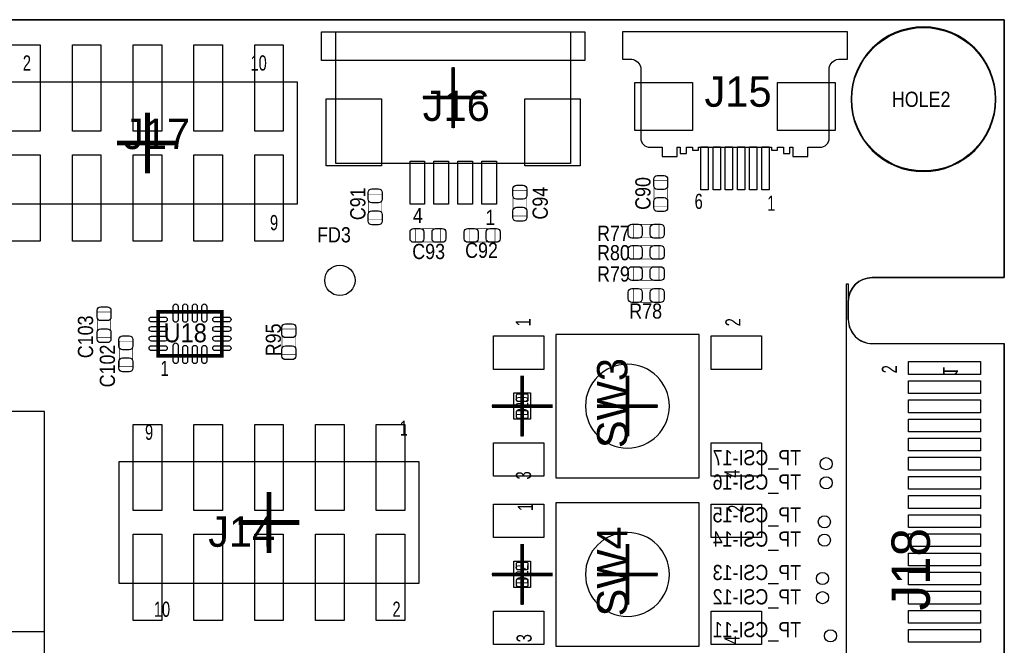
# Model space of a CAD drawing. Extents: x -1 to 170, y -5 to 90.
# Tile 9 of 9: x 129 to 170, y 64 to 90. Entities that reach past the tile are written whole.
import ezdxf
from ezdxf.enums import TextEntityAlignment as Align

# ---------------------------------------------------------------- set-up
doc = ezdxf.new("R2010")
doc.units = 0
for name, color, linetype in [('BG_OUTLINE', 3, 'CONTINUOUS'), ('PG_ASSEMBLY_BOTTOM', 140, 'CONTINUOUS'), ('PG_ASSEMBLY_TOP', 140, 'CONTINUOUS'), ('PG_BODY_CENTER', 211, 'CONTINUOUS'), ('PIN_BOTTOM', 2, 'CONTINUOUS'), ('PIN_TOP', 160, 'CONTINUOUS'), ('RD_ASSEMBLY_BOTTOM', 140, 'CONTINUOUS'), ('RD_ASSEMBLY_TOP', 140, 'CONTINUOUS')]:
    doc.layers.add(name, color=color, linetype=linetype)

msp = doc.modelspace()

# ---------------------------------------------------------------- linework, layer by layer
at = {"layer": 'BG_OUTLINE'}
for points in [[(169.926, 89.662), (0, 89.662)], [(169.926, 89.662), (0, 89.662)], [(169.926, 78.882748), (169.926, 89.662)], [(169.926, 78.882748), (169.926, 89.662)], [(164.405818, 78.882748), (169.926, 78.882748)], [(164.406072, 78.882748), (169.926, 78.882748)], [(164.406072, 78.882748), (169.926, 78.882748)], [(163.405566, 77.124814), (163.40582, 77.88275)], [(163.405566, 77.124814), (163.40582, 77.88275)], [(163.40582, 77.88275), (163.40582, 77.125068)], [(164.405818, 50.868072), (169.926, 50.868072), (169.926, 76.12507)], [(169.926, 75.072748), (169.926, 75.0697)], [(169.926, 74.814938), (169.926, 74.803)]]:
    msp.add_lwpolyline(points, dxfattribs=at)
for points in [[(0, 89.662), (169.926, 89.662), (169.926, 78.882748), (164.405818, 78.882748), (164.406072, 78.882748, 0.414139), (163.40582, 77.88275), (163.40582, 77.125068, 0.414205), (164.405818, 76.12507), (164.405564, 76.124816), (169.926, 76.12507), (169.926, 50.868072), (164.405818, 50.868072, 0.414212), (163.40582, 49.868074), (163.40582, 49.110392, 0.414205), (164.405818, 48.110394), (169.926, 48.110394), (169.926, 0), (0, 0)], [(163.40582, 77.88275, -0.414139), (164.406072, 78.882748)], [(163.40582, 77.88275, -0.414139), (164.406072, 78.882748)], [(164.405818, 78.882748, 0.414212), (163.40582, 77.88275)]]:
    msp.add_lwpolyline(points, format="xyb", dxfattribs=at)
at = {"layer": 'PG_ASSEMBLY_BOTTOM'}
for points in [[(163.32581, 48.375062), (163.32581, 78.624938)], [(163.32581, 78.624938), (163.40582, 78.624938)], [(163.32581, 48.375062), (163.32581, 78.624938)], [(163.32581, 78.624938), (163.40582, 78.624938)], [(163.32581, 48.375062), (163.32581, 78.624938)], [(163.32581, 78.624938), (163.40582, 78.624938)], [(163.32581, 48.375062), (163.32581, 78.624938)], [(163.32581, 78.624938), (163.40582, 78.624938)], [(163.32581, 48.375062), (163.32581, 78.624938)], [(163.32581, 78.624938), (163.40582, 78.624938)], [(163.32581, 48.375062), (163.32581, 78.624938)], [(163.32581, 78.624938), (163.40582, 78.624938)], [(163.32581, 48.375062), (163.32581, 78.624938)], [(163.32581, 78.624938), (163.40582, 78.624938)], [(163.32581, 48.375062), (163.32581, 78.624938)], [(163.32581, 78.624938), (163.40582, 78.624938)], [(163.32581, 48.375062), (163.32581, 78.624938)], [(163.32581, 78.624938), (163.40582, 78.624938)], [(163.32581, 48.375062), (163.32581, 78.624938)], [(163.32581, 78.624938), (163.40582, 78.624938)], [(163.32581, 48.375062), (163.32581, 78.624938)], [(163.32581, 78.624938), (163.40582, 78.624938)], [(163.32581, 48.375062), (163.32581, 78.624938)], [(163.32581, 78.624938), (163.40582, 78.624938)], [(163.32581, 48.375062), (163.32581, 78.624938)], [(163.32581, 78.624938), (163.40582, 78.624938)], [(163.32581, 48.375062), (163.32581, 78.624938)], [(163.32581, 78.624938), (163.40582, 78.624938)], [(163.32581, 48.375062), (163.32581, 78.624938)], [(163.32581, 78.624938), (163.40582, 78.624938)], [(163.32581, 48.375062), (163.32581, 78.624938)], [(163.32581, 78.624938), (163.40582, 78.624938)], [(163.40582, 78.624938), (163.40582, 77.125068)], [(163.40582, 78.624938), (163.40582, 77.125068)], [(163.40582, 78.624938), (163.40582, 77.125068)], [(163.40582, 78.624938), (163.40582, 77.125068)], [(163.40582, 78.624938), (163.40582, 77.125068)], [(163.40582, 78.624938), (163.40582, 77.125068)], [(163.40582, 78.624938), (163.40582, 77.125068)], [(163.40582, 78.624938), (163.40582, 77.125068)], [(163.40582, 78.624938), (163.40582, 77.125068)], [(163.40582, 78.624938), (163.40582, 77.125068)], [(163.40582, 78.624938), (163.40582, 77.125068)], [(163.40582, 78.624938), (163.40582, 77.125068)], [(163.40582, 78.624938), (163.40582, 77.125068)], [(163.40582, 78.624938), (163.40582, 77.125068)], [(163.40582, 78.624938), (163.40582, 77.125068)], [(163.40582, 78.624938), (163.40582, 77.125068)], [(164.405818, 76.12507), (169.926, 76.12507)], [(164.405818, 76.12507), (169.926, 76.12507)], [(164.405818, 76.12507), (169.926, 76.12507)], [(164.405818, 76.12507), (169.926, 76.12507)], [(164.405818, 76.12507), (169.926, 76.12507)], [(164.405818, 76.12507), (169.926, 76.12507)], [(164.405818, 76.12507), (169.926, 76.12507)], [(164.405818, 76.12507), (169.926, 76.12507)], [(164.405818, 76.12507), (169.926, 76.12507)], [(164.405818, 76.12507), (169.926, 76.12507)], [(164.405818, 76.12507), (169.926, 76.12507)], [(164.405818, 76.12507), (169.926, 76.12507)], [(164.405818, 76.12507), (169.926, 76.12507)], [(164.405818, 76.12507), (169.926, 76.12507)], [(164.405818, 76.12507), (169.926, 76.12507)], [(164.405818, 76.12507), (169.926, 76.12507)], [(169.926, 76.12507), (169.926, 50.87493)], [(169.926, 76.12507), (169.926, 50.87493)], [(169.926, 76.12507), (169.926, 50.87493)], [(169.926, 76.12507), (169.926, 50.87493)], [(169.926, 76.12507), (169.926, 50.87493)], [(169.926, 76.12507), (169.926, 50.87493)], [(169.926, 76.12507), (169.926, 50.87493)], [(169.926, 76.12507), (169.926, 50.87493)], [(169.926, 76.12507), (169.926, 50.87493)], [(169.926, 76.12507), (169.926, 50.87493)], [(169.926, 76.12507), (169.926, 50.87493)], [(169.926, 76.12507), (169.926, 50.87493)], [(169.926, 76.12507), (169.926, 50.87493)], [(169.926, 76.12507), (169.926, 50.87493)], [(169.926, 76.12507), (169.926, 50.87493)], [(169.926, 76.12507), (169.926, 50.87493)]]:
    msp.add_lwpolyline(points, dxfattribs=at)
msp.add_lwpolyline([(163.40582, 77.125068, 0.414216), (164.405818, 76.12507)], format="xyb", dxfattribs=at)
msp.add_lwpolyline([(163.40582, 77.125068, 0.414216), (164.405818, 76.12507)], format="xyb", dxfattribs=at)
msp.add_lwpolyline([(163.40582, 77.125068, 0.414216), (164.405818, 76.12507)], format="xyb", dxfattribs=at)
msp.add_lwpolyline([(163.40582, 77.125068, 0.414216), (164.405818, 76.12507)], format="xyb", dxfattribs=at)
msp.add_lwpolyline([(163.40582, 77.125068, 0.414216), (164.405818, 76.12507)], format="xyb", dxfattribs=at)
msp.add_lwpolyline([(163.40582, 77.125068, 0.414216), (164.405818, 76.12507)], format="xyb", dxfattribs=at)
msp.add_lwpolyline([(163.40582, 77.125068, 0.414216), (164.405818, 76.12507)], format="xyb", dxfattribs=at)
msp.add_lwpolyline([(163.40582, 77.125068, 0.414216), (164.405818, 76.12507)], format="xyb", dxfattribs=at)
msp.add_lwpolyline([(163.40582, 77.125068, 0.414216), (164.405818, 76.12507)], format="xyb", dxfattribs=at)
msp.add_lwpolyline([(163.40582, 77.125068, 0.414216), (164.405818, 76.12507)], format="xyb", dxfattribs=at)
msp.add_lwpolyline([(163.40582, 77.125068, 0.414216), (164.405818, 76.12507)], format="xyb", dxfattribs=at)
msp.add_lwpolyline([(163.40582, 77.125068, 0.414216), (164.405818, 76.12507)], format="xyb", dxfattribs=at)
msp.add_lwpolyline([(163.40582, 77.125068, 0.414216), (164.405818, 76.12507)], format="xyb", dxfattribs=at)
msp.add_lwpolyline([(163.40582, 77.125068, 0.414216), (164.405818, 76.12507)], format="xyb", dxfattribs=at)
msp.add_lwpolyline([(163.40582, 77.125068, 0.414216), (164.405818, 76.12507)], format="xyb", dxfattribs=at)
msp.add_lwpolyline([(163.40582, 77.125068, 0.414216), (164.405818, 76.12507)], format="xyb", dxfattribs=at)
at = {"layer": 'PG_ASSEMBLY_TOP'}
for points in [[(169.573956, 86.3346, 1), (163.521644, 86.3346, 1), (169.573956, 86.3346)], [(163.3728, 89.154), (153.9748, 89.154), (153.9748, 88.011), (154.3558, 88.011, -0.333333), (154.7368, 87.63), (154.7368, 84.709, 0.414214), (155.1178, 84.328), (155.6258, 84.328), (155.6258, 83.947), (156.2608, 83.947), (156.2608, 84.328), (156.3878, 84.328), (156.3878, 84.074), (156.6418, 84.074), (156.6418, 84.328), (156.8958, 84.328), (156.8958, 84.201), (157.1498, 84.201), (157.1498, 84.328), (160.1978, 84.328), (160.1978, 84.201), (160.4518, 84.201), (160.4518, 84.328), (160.7058, 84.328), (160.7058, 84.074), (160.9598, 84.074), (160.9598, 84.328), (161.0868, 84.328), (161.0868, 83.947), (161.7218, 83.947), (161.7218, 84.328), (162.2298, 84.328, 0.414214), (162.6108, 84.709), (162.6108, 87.63, -0.333333), (162.9918, 88.011), (163.3728, 88.011), (163.3728, 89.154)], [(163.40582, 77.125068, 0.414216), (164.405818, 76.12507)], [(163.40582, 77.125068, 0.414216), (164.405818, 76.12507)], [(163.40582, 77.125068, 0.414216), (164.405818, 76.12507)], [(163.40582, 77.125068, 0.414216), (164.405818, 76.12507)], [(163.40582, 77.125068, 0.414216), (164.405818, 76.12507)], [(163.40582, 77.125068, 0.414216), (164.405818, 76.12507)], [(163.40582, 77.125068, 0.414216), (164.405818, 76.12507)], [(163.40582, 77.125068, 0.414216), (164.405818, 76.12507)], [(163.40582, 77.125068, 0.414216), (164.405818, 76.12507)], [(163.40582, 77.125068, 0.414216), (164.405818, 76.12507)], [(163.40582, 77.125068, 0.414216), (164.405818, 76.12507)], [(163.40582, 77.125068, 0.414216), (164.405818, 76.12507)], [(163.40582, 77.125068, 0.414216), (164.405818, 76.12507)], [(163.40582, 77.125068, 0.414216), (164.405818, 76.12507)], [(163.40582, 77.125068, 0.414216), (164.405818, 76.12507)], [(163.40582, 77.125068, 0.414216), (164.405818, 76.12507)], [(155.9306, 73.5076, 1), (152.4254, 73.5076, 1), (155.9306, 73.5076)], [(155.9306, 66.4718, 1), (152.4254, 66.4718, 1), (155.9306, 66.4718)]]:
    msp.add_lwpolyline(points, format="xyb", dxfattribs=at)
for points in [[(152.4, 89.154), (152.4, 87.95258), (141.4018, 87.95258), (141.4018, 89.154), (152.4, 89.154)], [(151.80056, 89.154), (151.80056, 83.65236), (142.00124, 83.65236), (142.00124, 89.154)], [(127.849376, 81.9658), (140.396976, 81.9658), (140.396976, 87.0458), (127.849376, 87.0458), (127.849376, 81.9658)], [(163.32581, 48.375062), (163.32581, 78.624938)], [(163.32581, 78.624938), (163.40582, 78.624938)], [(163.32581, 48.375062), (163.32581, 78.624938)], [(163.32581, 78.624938), (163.40582, 78.624938)], [(163.32581, 48.375062), (163.32581, 78.624938)], [(163.32581, 78.624938), (163.40582, 78.624938)], [(163.32581, 48.375062), (163.32581, 78.624938)], [(163.32581, 78.624938), (163.40582, 78.624938)], [(163.32581, 48.375062), (163.32581, 78.624938)], [(163.32581, 78.624938), (163.40582, 78.624938)], [(163.32581, 48.375062), (163.32581, 78.624938)], [(163.32581, 78.624938), (163.40582, 78.624938)], [(163.32581, 48.375062), (163.32581, 78.624938)], [(163.32581, 78.624938), (163.40582, 78.624938)], [(163.32581, 48.375062), (163.32581, 78.624938)], [(163.32581, 78.624938), (163.40582, 78.624938)], [(163.32581, 48.375062), (163.32581, 78.624938)], [(163.32581, 78.624938), (163.40582, 78.624938)], [(163.32581, 48.375062), (163.32581, 78.624938)], [(163.32581, 78.624938), (163.40582, 78.624938)], [(163.32581, 48.375062), (163.32581, 78.624938)], [(163.32581, 78.624938), (163.40582, 78.624938)], [(163.32581, 48.375062), (163.32581, 78.624938)], [(163.32581, 78.624938), (163.40582, 78.624938)], [(163.32581, 48.375062), (163.32581, 78.624938)], [(163.32581, 78.624938), (163.40582, 78.624938)], [(163.32581, 48.375062), (163.32581, 78.624938)], [(163.32581, 78.624938), (163.40582, 78.624938)], [(163.32581, 48.375062), (163.32581, 78.624938)], [(163.32581, 78.624938), (163.40582, 78.624938)], [(163.32581, 48.375062), (163.32581, 78.624938)], [(163.32581, 78.624938), (163.40582, 78.624938)], [(163.40582, 78.624938), (163.40582, 77.125068)], [(163.40582, 78.624938), (163.40582, 77.125068)], [(163.40582, 78.624938), (163.40582, 77.125068)], [(163.40582, 78.624938), (163.40582, 77.125068)], [(163.40582, 78.624938), (163.40582, 77.125068)], [(163.40582, 78.624938), (163.40582, 77.125068)], [(163.40582, 78.624938), (163.40582, 77.125068)], [(163.40582, 78.624938), (163.40582, 77.125068)], [(163.40582, 78.624938), (163.40582, 77.125068)], [(163.40582, 78.624938), (163.40582, 77.125068)], [(163.40582, 78.624938), (163.40582, 77.125068)], [(163.40582, 78.624938), (163.40582, 77.125068)], [(163.40582, 78.624938), (163.40582, 77.125068)], [(163.40582, 78.624938), (163.40582, 77.125068)], [(163.40582, 78.624938), (163.40582, 77.125068)], [(163.40582, 78.624938), (163.40582, 77.125068)], [(157.1752, 70.5104), (157.1752, 76.5048), (151.1808, 76.5048), (151.1808, 70.5104), (157.1752, 70.5104)], [(164.405818, 76.12507), (169.926, 76.12507)], [(164.405818, 76.12507), (169.926, 76.12507)], [(164.405818, 76.12507), (169.926, 76.12507)], [(164.405818, 76.12507), (169.926, 76.12507)], [(164.405818, 76.12507), (169.926, 76.12507)], [(164.405818, 76.12507), (169.926, 76.12507)], [(164.405818, 76.12507), (169.926, 76.12507)], [(164.405818, 76.12507), (169.926, 76.12507)], [(164.405818, 76.12507), (169.926, 76.12507)], [(164.405818, 76.12507), (169.926, 76.12507)], [(164.405818, 76.12507), (169.926, 76.12507)], [(164.405818, 76.12507), (169.926, 76.12507)], [(164.405818, 76.12507), (169.926, 76.12507)], [(164.405818, 76.12507), (169.926, 76.12507)], [(164.405818, 76.12507), (169.926, 76.12507)], [(164.405818, 76.12507), (169.926, 76.12507)], [(169.926, 76.12507), (169.926, 50.87493)], [(169.926, 76.12507), (169.926, 50.87493)], [(169.926, 76.12507), (169.926, 50.87493)], [(169.926, 76.12507), (169.926, 50.87493)], [(169.926, 76.12507), (169.926, 50.87493)], [(169.926, 76.12507), (169.926, 50.87493)], [(169.926, 76.12507), (169.926, 50.87493)], [(169.926, 76.12507), (169.926, 50.87493)], [(169.926, 76.12507), (169.926, 50.87493)], [(169.926, 76.12507), (169.926, 50.87493)], [(169.926, 76.12507), (169.926, 50.87493)], [(169.926, 76.12507), (169.926, 50.87493)], [(169.926, 76.12507), (169.926, 50.87493)], [(169.926, 76.12507), (169.926, 50.87493)], [(169.926, 76.12507), (169.926, 50.87493)], [(169.926, 76.12507), (169.926, 50.87493)], [(126.520194, 48.081692), (129.820162, 48.081692), (129.820162, 73.28154), (126.520194, 73.28154)], [(145.476976, 71.1835), (132.929376, 71.1835), (132.929376, 66.1035), (145.476976, 66.1035), (145.476976, 71.1835)], [(157.1752, 63.4746), (157.1752, 69.469), (151.1808, 69.469), (151.1808, 63.4746), (157.1752, 63.4746)], [(58.82005, 64.08166), (129.820162, 64.08166)]]:
    msp.add_lwpolyline(points, dxfattribs=at)
for points, const_width in [([(155.847796, 81.867502), (155.28798, 81.867502), (155.28798, 82.927698), (155.847796, 82.927698), (155.847796, 81.867502)], 0.024892), ([(143.357092, 82.368898), (143.916908, 82.368898), (143.916908, 81.308702), (143.357092, 81.308702), (143.357092, 82.368898)], 0.024892), ([(149.402292, 82.518504), (149.962108, 82.518504), (149.962108, 81.458308), (149.402292, 81.458308), (149.402292, 82.518504)], 0.024892), ([(154.435302, 80.542892), (154.435302, 81.102708), (155.495498, 81.102708), (155.495498, 80.542892), (154.435302, 80.542892)], 0.024892), ([(146.374104, 80.924908), (146.374104, 80.365092), (145.313908, 80.365092), (145.313908, 80.924908), (146.374104, 80.924908)], 0.024892), ([(147.580096, 80.365092), (147.580096, 80.924908), (148.640292, 80.924908), (148.640292, 80.365092), (147.580096, 80.365092)], 0.024892), ([(155.495498, 80.213708), (155.495498, 79.653892), (154.435302, 79.653892), (154.435302, 80.213708), (155.495498, 80.213708)], 0.024892), ([(155.495498, 79.324708), (155.495498, 78.764892), (154.435302, 78.764892), (154.435302, 79.324708), (155.495498, 79.324708)], 0.024892), ([(154.435302, 77.850492), (154.435302, 78.410308), (155.495498, 78.410308), (155.495498, 77.850492), (154.435302, 77.850492)], 0.024892), ([(132.588508, 76.381102), (132.028692, 76.381102), (132.028692, 77.441298), (132.588508, 77.441298), (132.588508, 76.381102)], 0.024892), ([(134.576058, 75.605132), (137.226294, 75.605132), (137.226294, 77.455268), (134.576058, 77.455268), (134.576058, 75.605132)], 0.1524), ([(139.750292, 76.730098), (140.310108, 76.730098), (140.310108, 75.669902), (139.750292, 75.669902), (139.750292, 76.730098)], 0.024892), ([(133.502908, 75.161902), (132.943092, 75.161902), (132.943092, 76.222098), (133.502908, 76.222098), (133.502908, 75.161902)], 0.024892)]:
    msp.add_lwpolyline(points, dxfattribs=dict(at, const_width=const_width))
for points in [[(150.133812, 72.95769), (149.433788, 72.95769), (149.433788, 74.05751), (150.133812, 74.05751)], [(150.133812, 65.92189), (149.433788, 65.92189), (149.433788, 67.02171), (150.133812, 67.02171)]]:
    msp.add_lwpolyline(points, close=True, dxfattribs=at)
at = {"layer": 'PG_ASSEMBLY_TOP', "const_width": 0.0508}
for points in [[(149.8346, 72.85609, 1), (149.733, 72.85609, 1), (149.8346, 72.85609)], [(149.8346, 65.82029, 1), (149.733, 65.82029, 1), (149.8346, 65.82029)]]:
    msp.add_lwpolyline(points, format="xyb", dxfattribs=at)
at = {"layer": 'PG_BODY_CENTER'}
for points, const_width in [([(146.9009, 87.67318), (146.9009, 85.13318)], 0.1524), ([(148.1709, 86.40318), (145.6309, 86.40318)], 0.1524), ([(134.123176, 83.2358), (134.123176, 85.7758)], 0.2032), ([(132.853176, 84.5058), (135.393176, 84.5058)], 0.2032), ([(149.7838, 72.2376), (149.7838, 74.7776)], 0.1524), ([(154.178, 72.2376), (154.178, 74.7776)], 0.1524), ([(151.0538, 73.5076), (148.5138, 73.5076)], 0.1524), ([(155.448, 73.5076), (152.908, 73.5076)], 0.1524), ([(139.203176, 69.9135), (139.203176, 67.3735)], 0.2032), ([(140.473176, 68.6435), (137.933176, 68.6435)], 0.2032), ([(149.7838, 65.2018), (149.7838, 67.7418)], 0.1524), ([(154.178, 65.2018), (154.178, 67.7418)], 0.1524), ([(151.0538, 66.4718), (148.5138, 66.4718)], 0.1524), ([(155.448, 66.4718), (152.908, 66.4718)], 0.1524)]:
    msp.add_lwpolyline(points, dxfattribs=dict(at, const_width=const_width))
for points in [[(146.9009, 87.67318), (146.9009, 85.13318)], [(148.1709, 86.40318), (145.6309, 86.40318)], [(149.7838, 72.2376), (149.7838, 74.7776)], [(154.178, 72.2376), (154.178, 74.7776)], [(151.0538, 73.5076), (148.5138, 73.5076)], [(155.448, 73.5076), (152.908, 73.5076)], [(149.7838, 65.2018), (149.7838, 67.7418)], [(154.178, 65.2018), (154.178, 67.7418)], [(151.0538, 66.4718), (148.5138, 66.4718)], [(155.448, 66.4718), (152.908, 66.4718)]]:
    msp.add_lwpolyline(points, dxfattribs=at)
at = {"layer": 'PIN_BOTTOM'}
for points in [[(165.927278, 75.366626), (168.924478, 75.366626), (168.924478, 74.833226), (165.927278, 74.833226)], [(165.927278, 74.56678), (168.924478, 74.56678), (168.924478, 74.03338), (165.927278, 74.03338)], [(165.927278, 73.76668), (168.924478, 73.76668), (168.924478, 73.23328), (165.927278, 73.23328)], [(165.927278, 72.96658), (168.924478, 72.96658), (168.924478, 72.43318), (165.927278, 72.43318)], [(165.927278, 72.166734), (168.924478, 72.166734), (168.924478, 71.633334), (165.927278, 71.633334)], [(165.927278, 71.366634), (168.924478, 71.366634), (168.924478, 70.833234), (165.927278, 70.833234)], [(165.927278, 70.566788), (168.924478, 70.566788), (168.924478, 70.033388), (165.927278, 70.033388)], [(165.927278, 69.766688), (168.924478, 69.766688), (168.924478, 69.233288), (165.927278, 69.233288)], [(165.927278, 68.966588), (168.924478, 68.966588), (168.924478, 68.433188), (165.927278, 68.433188)], [(165.927278, 68.166742), (168.924478, 68.166742), (168.924478, 67.633342), (165.927278, 67.633342)], [(165.927278, 67.366642), (168.924478, 67.366642), (168.924478, 66.833242), (165.927278, 66.833242)], [(165.927278, 66.566796), (168.924478, 66.566796), (168.924478, 66.033396), (165.927278, 66.033396)], [(165.927278, 65.766696), (168.924478, 65.766696), (168.924478, 65.233296), (165.927278, 65.233296)], [(165.927278, 64.966596), (168.924478, 64.966596), (168.924478, 64.433196), (165.927278, 64.433196)], [(165.927278, 64.16675), (168.924478, 64.16675), (168.924478, 63.63335), (165.927278, 63.63335)]]:
    msp.add_lwpolyline(points, close=True, dxfattribs=at)
for centre, radius in [((166.5478, 86.3346), 2.9972), ((162.4838, 71.099934), 0.254), ((162.4838, 70.300088), 0.254), ((162.4076, 68.667376), 0.254), ((162.4076, 67.900042), 0.254), ((162.3314, 66.300096), 0.254), ((162.3314, 65.499996), 0.254), ((162.6616, 63.9064), 0.254)]:
    msp.add_circle(centre, radius, dxfattribs=at)
at = {"layer": 'PIN_TOP'}
for points in [[(128.446276, 85.0011), (128.446276, 88.6079), (129.640076, 88.6079), (129.640076, 85.0011)], [(130.986276, 85.0011), (130.986276, 88.6079), (132.180076, 88.6079), (132.180076, 85.0011)], [(133.526276, 85.0011), (133.526276, 88.6079), (134.720076, 88.6079), (134.720076, 85.0011)], [(136.066276, 85.0011), (136.066276, 88.6079), (137.260076, 88.6079), (137.260076, 85.0011)], [(138.606276, 85.0011), (138.606276, 88.6079), (139.800076, 88.6079), (139.800076, 85.0011)], [(156.8958, 85.03158), (154.4828, 85.03158), (154.4828, 87.03818), (156.8958, 87.03818)], [(160.4518, 87.03818), (162.8648, 87.03818), (162.8648, 85.03158), (160.4518, 85.03158)], [(143.90624, 86.34984), (143.90624, 83.55584), (141.59484, 83.55584), (141.59484, 86.34984)], [(152.20696, 86.34984), (152.20696, 83.55584), (149.89556, 83.55584), (149.89556, 86.34984)], [(157.5562, 84.34578), (157.5562, 82.54238), (157.2514, 82.54238), (157.2514, 84.34578)], [(158.0642, 84.34578), (158.0642, 82.54238), (157.7594, 82.54238), (157.7594, 84.34578)], [(158.5722, 84.34578), (158.5722, 82.54238), (158.2674, 82.54238), (158.2674, 84.34578)], [(159.0802, 84.34578), (159.0802, 82.54238), (158.7754, 82.54238), (158.7754, 84.34578)], [(159.5882, 84.34578), (159.5882, 82.54238), (159.2834, 82.54238), (159.2834, 84.34578)], [(160.0962, 84.34578), (160.0962, 82.54238), (159.7914, 82.54238), (159.7914, 84.34578)], [(128.446276, 80.4037), (128.446276, 84.0105), (129.640076, 84.0105), (129.640076, 80.4037)], [(130.986276, 80.4037), (130.986276, 84.0105), (132.180076, 84.0105), (132.180076, 80.4037)], [(133.526276, 80.4037), (133.526276, 84.0105), (134.720076, 84.0105), (134.720076, 80.4037)], [(136.066276, 80.4037), (136.066276, 84.0105), (137.260076, 84.0105), (137.260076, 80.4037)], [(138.606276, 80.4037), (138.606276, 84.0105), (139.800076, 84.0105), (139.800076, 80.4037)], [(145.70456, 83.75396), (145.70456, 81.95056), (145.09496, 81.95056), (145.09496, 83.75396)], [(146.70532, 83.75396), (146.70532, 81.95056), (146.09572, 81.95056), (146.09572, 83.75396)], [(147.70608, 83.75396), (147.70608, 81.95056), (147.09648, 81.95056), (147.09648, 83.75396)], [(148.70684, 83.75396), (148.70684, 81.95056), (148.09724, 81.95056), (148.09724, 83.75396)], [(150.6855, 76.4413), (150.6855, 75.0443), (148.5773, 75.0443), (148.5773, 76.4413)], [(159.7787, 76.4413), (159.7787, 75.0443), (157.6705, 75.0443), (157.6705, 76.4413)], [(165.927278, 75.366626), (168.924478, 75.366626), (168.924478, 74.833226), (165.927278, 74.833226)], [(165.927278, 74.56678), (168.924478, 74.56678), (168.924478, 74.03338), (165.927278, 74.03338)], [(165.927278, 73.76668), (168.924478, 73.76668), (168.924478, 73.23328), (165.927278, 73.23328)], [(165.927278, 72.96658), (168.924478, 72.96658), (168.924478, 72.43318), (165.927278, 72.43318)], [(134.720076, 72.7456), (134.720076, 69.1388), (133.526276, 69.1388), (133.526276, 72.7456)], [(137.260076, 72.7456), (137.260076, 69.1388), (136.066276, 69.1388), (136.066276, 72.7456)], [(139.800076, 72.7456), (139.800076, 69.1388), (138.606276, 69.1388), (138.606276, 72.7456)], [(142.340076, 72.7456), (142.340076, 69.1388), (141.146276, 69.1388), (141.146276, 72.7456)], [(144.880076, 72.7456), (144.880076, 69.1388), (143.686276, 69.1388), (143.686276, 72.7456)], [(165.927278, 72.166734), (168.924478, 72.166734), (168.924478, 71.633334), (165.927278, 71.633334)], [(150.6855, 71.9709), (150.6855, 70.5739), (148.5773, 70.5739), (148.5773, 71.9709)], [(159.7787, 71.9709), (159.7787, 70.5739), (157.6705, 70.5739), (157.6705, 71.9709)], [(165.927278, 71.366634), (168.924478, 71.366634), (168.924478, 70.833234), (165.927278, 70.833234)], [(165.927278, 70.566788), (168.924478, 70.566788), (168.924478, 70.033388), (165.927278, 70.033388)], [(165.927278, 69.766688), (168.924478, 69.766688), (168.924478, 69.233288), (165.927278, 69.233288)], [(150.6855, 69.4055), (150.6855, 68.0085), (148.5773, 68.0085), (148.5773, 69.4055)], [(159.7787, 69.4055), (159.7787, 68.0085), (157.6705, 68.0085), (157.6705, 69.4055)], [(165.927278, 68.966588), (168.924478, 68.966588), (168.924478, 68.433188), (165.927278, 68.433188)], [(134.720076, 68.1482), (134.720076, 64.5414), (133.526276, 64.5414), (133.526276, 68.1482)], [(137.260076, 68.1482), (137.260076, 64.5414), (136.066276, 64.5414), (136.066276, 68.1482)], [(139.800076, 68.1482), (139.800076, 64.5414), (138.606276, 64.5414), (138.606276, 68.1482)], [(142.340076, 68.1482), (142.340076, 64.5414), (141.146276, 64.5414), (141.146276, 68.1482)], [(144.880076, 68.1482), (144.880076, 64.5414), (143.686276, 64.5414), (143.686276, 68.1482)], [(165.927278, 68.166742), (168.924478, 68.166742), (168.924478, 67.633342), (165.927278, 67.633342)], [(165.927278, 67.366642), (168.924478, 67.366642), (168.924478, 66.833242), (165.927278, 66.833242)], [(165.927278, 66.566796), (168.924478, 66.566796), (168.924478, 66.033396), (165.927278, 66.033396)], [(165.927278, 65.766696), (168.924478, 65.766696), (168.924478, 65.233296), (165.927278, 65.233296)], [(150.6855, 64.9351), (150.6855, 63.5381), (148.5773, 63.5381), (148.5773, 64.9351)], [(159.7787, 64.9351), (159.7787, 63.5381), (157.6705, 63.5381), (157.6705, 64.9351)], [(165.927278, 64.966596), (168.924478, 64.966596), (168.924478, 64.433196), (165.927278, 64.433196)], [(165.927278, 64.16675), (168.924478, 64.16675), (168.924478, 63.63335), (165.927278, 63.63335)]]:
    msp.add_lwpolyline(points, close=True, dxfattribs=at)
for points in [[(155.857956, 82.997548), (155.857956, 82.71764, -0.414846), (155.707842, 82.567526), (155.427934, 82.567526, -0.414846), (155.27782, 82.71764), (155.27782, 82.997548, -0.414846), (155.427934, 83.147662), (155.707842, 83.147662, -0.414846)], [(149.972268, 82.588354), (149.972268, 82.308446, -0.414846), (149.822154, 82.158332), (149.542246, 82.158332, -0.414846), (149.392132, 82.308446), (149.392132, 82.588354, -0.414846), (149.542246, 82.738468), (149.822154, 82.738468, -0.414846)], [(143.927068, 82.438748), (143.927068, 82.15884, -0.414846), (143.776954, 82.008726), (143.497046, 82.008726, -0.414846), (143.346932, 82.15884), (143.346932, 82.438748, -0.414846), (143.497046, 82.588862), (143.776954, 82.588862, -0.414846)], [(155.27782, 81.797652), (155.27782, 82.07756, -0.414846), (155.427934, 82.227674), (155.707842, 82.227674, -0.414846), (155.857956, 82.07756), (155.857956, 81.797652, -0.414846), (155.707842, 81.647538), (155.427934, 81.647538, -0.414846)], [(143.346932, 81.238852), (143.346932, 81.51876, -0.414846), (143.497046, 81.668874), (143.776954, 81.668874, -0.414846), (143.927068, 81.51876), (143.927068, 81.238852, -0.414846), (143.776954, 81.088738), (143.497046, 81.088738, -0.414846)], [(149.392132, 81.388458), (149.392132, 81.668366, -0.414846), (149.542246, 81.81848), (149.822154, 81.81848, -0.414846), (149.972268, 81.668366), (149.972268, 81.388458, -0.414846), (149.822154, 81.238344), (149.542246, 81.238344, -0.414846)], [(154.365452, 81.112868), (154.64536, 81.112868, -0.414846), (154.795474, 80.962754), (154.795474, 80.682846, -0.414846), (154.64536, 80.532732), (154.365452, 80.532732, -0.414846), (154.215338, 80.682846), (154.215338, 80.962754, -0.414846)], [(155.565348, 80.532732), (155.28544, 80.532732, -0.414846), (155.135326, 80.682846), (155.135326, 80.962754, -0.414846), (155.28544, 81.112868), (155.565348, 81.112868, -0.414846), (155.715462, 80.962754), (155.715462, 80.682846, -0.414846)], [(145.244058, 80.935068), (145.523966, 80.935068, -0.414846), (145.67408, 80.784954), (145.67408, 80.505046, -0.414846), (145.523966, 80.354932), (145.244058, 80.354932, -0.414846), (145.093944, 80.505046), (145.093944, 80.784954, -0.414846)], [(146.443954, 80.354932), (146.164046, 80.354932, -0.414846), (146.013932, 80.505046), (146.013932, 80.784954, -0.414846), (146.164046, 80.935068), (146.443954, 80.935068, -0.414846), (146.594068, 80.784954), (146.594068, 80.505046, -0.414846)], [(147.510246, 80.935068), (147.790154, 80.935068, -0.414846), (147.940268, 80.784954), (147.940268, 80.505046, -0.414846), (147.790154, 80.354932), (147.510246, 80.354932, -0.414846), (147.360132, 80.505046), (147.360132, 80.784954, -0.414846)], [(148.710142, 80.354932), (148.430234, 80.354932, -0.414846), (148.28012, 80.505046), (148.28012, 80.784954, -0.414846), (148.430234, 80.935068), (148.710142, 80.935068, -0.414846), (148.860256, 80.784954), (148.860256, 80.505046, -0.414846)], [(154.365452, 80.223868), (154.64536, 80.223868, -0.414846), (154.795474, 80.073754), (154.795474, 79.793846, -0.414846), (154.64536, 79.643732), (154.365452, 79.643732, -0.414846), (154.215338, 79.793846), (154.215338, 80.073754, -0.414846)], [(155.565348, 79.643732), (155.28544, 79.643732, -0.414846), (155.135326, 79.793846), (155.135326, 80.073754, -0.414846), (155.28544, 80.223868), (155.565348, 80.223868, -0.414846), (155.715462, 80.073754), (155.715462, 79.793846, -0.414846)], [(154.365452, 79.334868), (154.64536, 79.334868, -0.414846), (154.795474, 79.184754), (154.795474, 78.904846, -0.414846), (154.64536, 78.754732), (154.365452, 78.754732, -0.414846), (154.215338, 78.904846), (154.215338, 79.184754, -0.414846)], [(155.565348, 78.754732), (155.28544, 78.754732, -0.414846), (155.135326, 78.904846), (155.135326, 79.184754, -0.414846), (155.28544, 79.334868), (155.565348, 79.334868, -0.414846), (155.715462, 79.184754), (155.715462, 78.904846, -0.414846)], [(154.365452, 78.420468), (154.64536, 78.420468, -0.414846), (154.795474, 78.270354), (154.795474, 77.990446, -0.414846), (154.64536, 77.840332), (154.365452, 77.840332, -0.414846), (154.215338, 77.990446), (154.215338, 78.270354, -0.414846)], [(155.565348, 77.840332), (155.28544, 77.840332, -0.414846), (155.135326, 77.990446), (155.135326, 78.270354, -0.414846), (155.28544, 78.420468), (155.565348, 78.420468, -0.414846), (155.715462, 78.270354), (155.715462, 77.990446, -0.414846)], [(135.402828, 77.674724), (135.402828, 77.115924, -1), (135.199628, 77.115924), (135.199628, 77.674724, -1)], [(135.802878, 77.674724), (135.802878, 77.115924, -1), (135.599678, 77.115924), (135.599678, 77.674724, -1)], [(136.202674, 77.674724), (136.202674, 77.115924, -1), (135.999474, 77.115924), (135.999474, 77.674724, -1)], [(136.602724, 77.674724), (136.602724, 77.115924, -1), (136.399524, 77.115924), (136.399524, 77.674724, -1)], [(132.598668, 77.511148), (132.598668, 77.23124, -0.414846), (132.448554, 77.081126), (132.168646, 77.081126, -0.414846), (132.018532, 77.23124), (132.018532, 77.511148, -0.414846), (132.168646, 77.661262), (132.448554, 77.661262, -0.414846)], [(134.848092, 77.028548), (134.289292, 77.028548, -1), (134.289292, 77.231748), (134.848092, 77.231748, -1)], [(137.51306, 77.028548), (136.95426, 77.028548, -1), (136.95426, 77.231748), (137.51306, 77.231748, -1)], [(140.320268, 76.799948), (140.320268, 76.52004, -0.414846), (140.170154, 76.369926), (139.890246, 76.369926, -0.414846), (139.740132, 76.52004), (139.740132, 76.799948, -0.414846), (139.890246, 76.950062), (140.170154, 76.950062, -0.414846)], [(132.018532, 76.311252), (132.018532, 76.59116, -0.414846), (132.168646, 76.741274), (132.448554, 76.741274, -0.414846), (132.598668, 76.59116), (132.598668, 76.311252, -0.414846), (132.448554, 76.161138), (132.168646, 76.161138, -0.414846)], [(134.848092, 76.628498), (134.289292, 76.628498, -1), (134.289292, 76.831698), (134.848092, 76.831698, -1)], [(137.51306, 76.628498), (136.95426, 76.628498, -1), (136.95426, 76.831698), (137.51306, 76.831698, -1)], [(133.513068, 76.291948), (133.513068, 76.01204, -0.414846), (133.362954, 75.861926), (133.083046, 75.861926, -0.414846), (132.932932, 76.01204), (132.932932, 76.291948, -0.414846), (133.083046, 76.442062), (133.362954, 76.442062, -0.414846)], [(134.848092, 76.228702), (134.289292, 76.228702, -1), (134.289292, 76.431902), (134.848092, 76.431902, -1)], [(135.402828, 76.046076), (135.402828, 75.385676, -1), (135.199628, 75.385676), (135.199628, 76.046076, -1)], [(137.51306, 76.228702), (136.95426, 76.228702, -1), (136.95426, 76.431902), (137.51306, 76.431902, -1)], [(134.848092, 75.828652), (134.289292, 75.828652, -1), (134.289292, 76.031852), (134.848092, 76.031852, -1)], [(135.802878, 75.944476), (135.802878, 75.385676, -1), (135.599678, 75.385676), (135.599678, 75.944476, -1)], [(136.202674, 75.944476), (136.202674, 75.385676, -1), (135.999474, 75.385676), (135.999474, 75.944476, -1)], [(136.602724, 75.944476), (136.602724, 75.385676, -1), (136.399524, 75.385676), (136.399524, 75.944476, -1)], [(137.51306, 75.828652), (136.95426, 75.828652, -1), (136.95426, 76.031852), (137.51306, 76.031852, -1)], [(139.740132, 75.600052), (139.740132, 75.87996, -0.414846), (139.890246, 76.030074), (140.170154, 76.030074, -0.414846), (140.320268, 75.87996), (140.320268, 75.600052, -0.414846), (140.170154, 75.449938), (139.890246, 75.449938, -0.414846)], [(132.932932, 75.092052), (132.932932, 75.37196, -0.414846), (133.083046, 75.522074), (133.362954, 75.522074, -0.414846), (133.513068, 75.37196), (133.513068, 75.092052, -0.414846), (133.362954, 74.941938), (133.083046, 74.941938, -0.414846)], [(150.033736, 73.757536), (150.033736, 73.957688, 0.414463), (149.983698, 74.007726), (149.583902, 74.007726, 0.414463), (149.533864, 73.957688), (149.533864, 73.757536, 0.414463), (149.583902, 73.707498), (149.983698, 73.707498, 0.414463)], [(150.033736, 73.057512), (150.033736, 73.257664, 0.414463), (149.983698, 73.307702), (149.583902, 73.307702, 0.414463), (149.533864, 73.257664), (149.533864, 73.057512, 0.414463), (149.583902, 73.007474), (149.983698, 73.007474, 0.414463)], [(150.033736, 66.721736), (150.033736, 66.921888, 0.414463), (149.983698, 66.971926), (149.583902, 66.971926, 0.414463), (149.533864, 66.921888), (149.533864, 66.721736, 0.414463), (149.583902, 66.671698), (149.983698, 66.671698, 0.414463)], [(150.033736, 66.021712), (150.033736, 66.221864, 0.414463), (149.983698, 66.271902), (149.583902, 66.271902, 0.414463), (149.533864, 66.221864), (149.533864, 66.021712, 0.414463), (149.583902, 65.971674), (149.983698, 65.971674, 0.414463)]]:
    msp.add_lwpolyline(points, format="xyb", close=True, dxfattribs=at)
for centre, radius in [((166.5478, 86.3346), 2.9972), ((142.1638, 78.7654), 0.635)]:
    msp.add_circle(centre, radius, dxfattribs=at)

# ---------------------------------------------------------------- texts
at = {"layer": 'PG_ASSEMBLY_BOTTOM', "text_generation_flag": 2, "width": 0.88}
msp.add_text('1', height=0.635, rotation=270, dxfattribs=at).set_placement((167.3606, 74.7522))
at = {"layer": 'PG_ASSEMBLY_TOP'}
for s, width, p in [('2', 0.72, (128.916176, 87.53602)), ('10', 0.72, (138.428476, 87.53602)), ('6', 0.72, (156.98724, 81.7499)), ('1', 0.72, (160.01746, 81.67116)), ('9', 0.72, (139.2428, 80.8609)), ('4', 0.88, (145.21434, 81.15808)), ('1', 0.88, (148.24456, 81.07934)), ('1', 0.72, (134.6708, 74.7649)), ('1', 0.72, (144.664176, 72.26808)), ('9', 0.72, (134.021576, 72.0979)), ('10', 0.72, (134.389876, 64.69888)), ('2', 0.72, (144.359376, 64.69888))]:
    msp.add_text(s, height=0.635, dxfattribs=dict(at, width=width)).set_placement(p)
at = {"layer": 'PG_ASSEMBLY_TOP', "width": 0.72}
for s, p in [('1', (150.1394, 77.0128)), ('2', (158.9024, 77.0128)), ('4', (158.8643, 70.6882)), ('3', (150.1521, 70.612)), ('1', (150.2283, 69.2912)), ('2', (159.0167, 69.215)), ('3', (150.1775, 63.8048)), ('4', (158.8643, 63.7286))]:
    msp.add_text(s, height=0.635, rotation=90, dxfattribs=at).set_placement(p, align=Align.CENTER)
msp.add_text('2', height=0.635, rotation=90, dxfattribs=at).set_placement((165.4429, 74.8792))
at = {"layer": 'PG_ASSEMBLY_TOP'}
msp.add_text('J18', height=1.6002, rotation=90, dxfattribs=at).set_placement((166.8145, 64.9605))
at = {"layer": 'RD_ASSEMBLY_BOTTOM', "text_generation_flag": 2, "width": 0.88}
for s, p in [('TP_CSI-17', (159.5882, 71.035418)), ('TP_CSI-16', (159.5882, 70.019418)), ('TP_CSI-15', (159.5882, 68.647818)), ('TP_CSI-14', (159.5882, 67.631818)), ('TP_CSI-13', (159.5882, 66.234818)), ('TP_CSI-12', (159.5882, 65.218818)), ('TP_CSI-11', (159.5882, 63.847218))]:
    msp.add_text(s, height=0.635, dxfattribs=at).set_placement(p, align=Align.CENTER)
at = {"layer": 'RD_ASSEMBLY_TOP'}
for s, height, width, p in [('J15', 1.27, 1.024, (158.8008, 86.02218)), ('J16', 1.27, 1.024, (147.0279, 85.43036)), ('R77', 0.635, 0.88, (153.5938, 80.4164)), ('C93', 0.635, 0.88, (145.8722, 79.6544)), ('C92', 0.635, 0.88, (148.082, 79.7052)), ('R80', 0.635, 0.88, (153.5938, 79.6036)), ('R79', 0.635, 0.88, (153.5938, 78.7146)), ('R78', 0.635, 0.88, (154.94, 77.1652))]:
    msp.add_text(s, height=height, dxfattribs=dict(at, width=width)).set_placement(p, align=Align.CENTER)
for s, height, width, p in [('HOLE2', 0.635, 0.88, (165.227, 86.0171)), ('J17', 1.27, 1.02, (133.107176, 84.2518)), ('FD3', 0.635, 0.88, (141.2113, 80.3529)), ('U18', 0.7874, 0.935484, (134.7978, 76.1746)), ('J14', 1.27, 1.02, (136.663176, 67.6275))]:
    msp.add_text(s, height=height, dxfattribs=dict(at, width=width)).set_placement(p)
for s, height, width, p in [('C90', 0.635, 0.88, (155.1432, 82.3976)), ('C91', 0.635, 0.88, (143.2306, 81.9658)), ('C94', 0.635, 0.88, (150.8506, 81.9912)), ('C103', 0.635, 0.88, (131.8514, 76.4032)), ('R95', 0.635, 0.88, (139.7, 76.2762)), ('C102', 0.635, 0.88, (132.7658, 75.184)), ('SW3', 1.27, 1.024, (154.178, 73.6346)), ('D20', 0.5334, 0.619048, (150.0378, 73.5076)), ('SW4', 1.27, 1.024, (154.178, 66.5988)), ('D22', 0.5334, 0.619048, (150.0378, 66.4718))]:
    msp.add_text(s, height=height, rotation=90, dxfattribs=dict(at, width=width)).set_placement(p, align=Align.CENTER)

doc.saveas('drawing.dxf')
